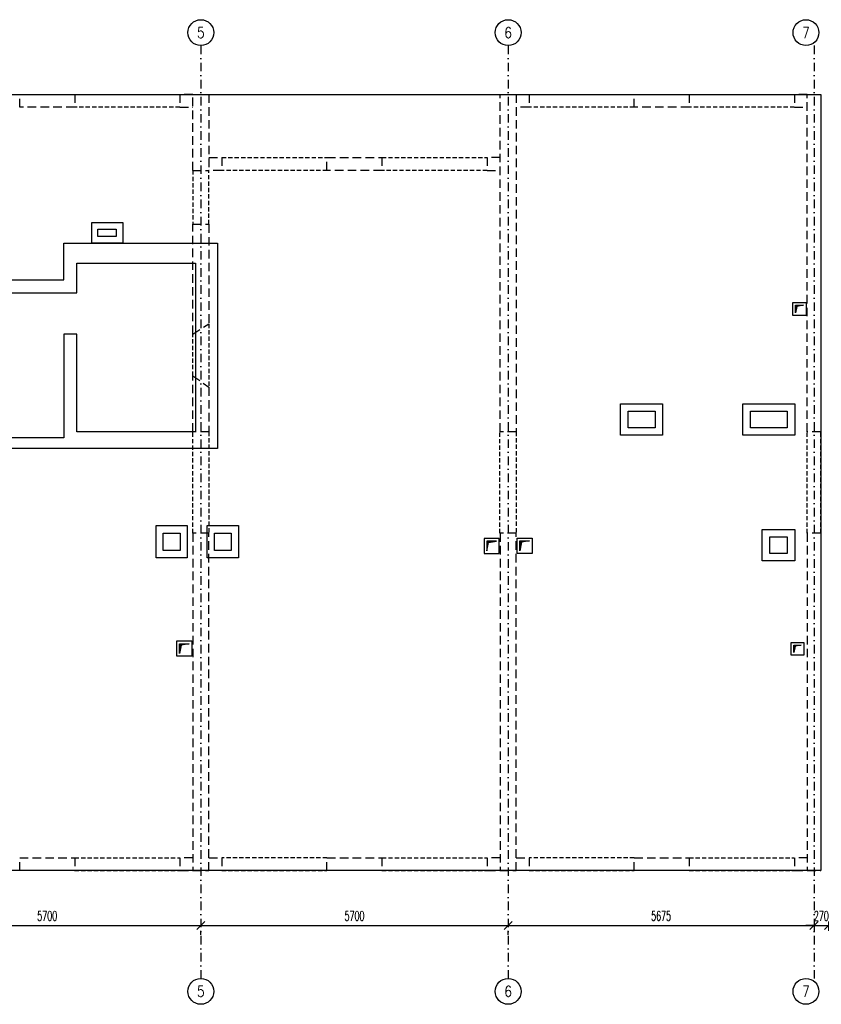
# Model space of a CAD drawing. Header units: millimetres. Extents: x -228255 to 14536, y -140109 to 119945.
# Tile 72 of 123: x -208576 to -193706, y 100839 to 119104. Entities that reach past the tile are written whole.
import ezdxf
from ezdxf.enums import TextEntityAlignment as Align

# ---------------------------------------------------------------- set-up
doc = ezdxf.new("R2010")
doc.units = ezdxf.units.MM
doc.header["$LTSCALE"] = 2.5
for name, pattern in [('DASHDOT', [25.4, 12.7, -6.35, 0, -6.35]), ('DASHED', [19.05, 12.7, -6.35]), ('DASHED2', [9.525, 6.35, -3.175])]:
    doc.linetypes.add(name, pattern=pattern)
for name, color, linetype in [('_otwory', 30, 'Continuous'), ('Kominy', 3, 'Continuous'), ('Nadproza', 202, 'DASHED2'), ('Opis_osi', 7, 'Continuous'), ('Osie', 134, 'DASHDOT'), ('Scian_nad', 13, 'Continuous'), ('Sciany_nosne', 2, 'DASHED'), ('Widok', 8, 'Continuous'), ('Wymiary', 86, 'Continuous')]:
    doc.layers.add(name, color=color, linetype=linetype)
doc.styles.add('Romans', font='romans.shx', dxfattribs={"width": 0.6})
doc.styles.add('style1', font='romand.shx', dxfattribs={"width": 0.8})
doc.dimstyles.new('Skala_100', dxfattribs={"dimtxt": 180, "dimasz": 150, "dimexe": 100, "dimexo": 200, "dimgap": 90, "dimtad": 1, "dimdec": 0, "dimrnd": 1, "dimdsep": 46, "dimtxsty": 'Romans', "dimblk": 'OBLIQUE', "dimcen": 0, "dimdle": 10, "dimclrd": 256, "dimclre": 256, "dimclrt": 31, "dimadec": 0, "dimazin": 0, "dimtfac": 1, "dimtdec": 0, "dimtix": 1, "dimtmove": 2, "dimatfit": 0, "dimfxl": 1, "dimtolj": 1, "dimtzin": 0, "dimlwd": -1, "dimlwe": -1, "dimarcsym": 0})

# ---------------------------------------------------------------- blocks, each defined once
blk = doc.blocks.new('Os_centrum')
at = {"color": 7}
blk.add_circle((0, 0), 30, dxfattribs=at)
at = {"color": 31, "style": 'style1', "width": 0.8}
blk.add_attdef('222', text='', height=25, dxfattribs=at).set_placement((0, 0), align=Align.MIDDLE)
blk = doc.blocks.new('_Oblique')
at = {"color": 0, "linetype": 'ByBlock', "lineweight": -2}
blk.add_line((-0.5, -0.5), (0.5, 0.5), dxfattribs=at)
blk = doc.blocks.new('*D78')
at = {"layer": 'Defpoints', "color": 0, "transparency": 16777216}
for p in [(-210915, 102328), (-205215, 102328), (-205215, 102300)]:
    blk.add_point(p, dxfattribs=at)
at = {"layer": 'Wymiary', "transparency": 16777216}
for p, q in [((-210925, 102300), (-205205, 102300)), ((-210915, 102128), (-210915, 102200)), ((-205215, 102128), (-205215, 102200))]:
    blk.add_line(p, q, dxfattribs=at)
at = {"layer": 'Wymiary', "transparency": 16777216, "xscale": 150, "yscale": 150, "zscale": 150, "rotation": 180}
blk.add_blockref('_Oblique', (-210915, 102300), dxfattribs=at)
at = {"layer": 'Wymiary', "transparency": 16777216, "xscale": 150, "yscale": 150, "zscale": 150}
blk.add_blockref('_Oblique', (-205215, 102300), dxfattribs=at)
at = {"layer": 'Wymiary', "color": 31, "transparency": 16777216, "insert": (-208065, 102480), "char_height": 180, "attachment_point": 5, "style": 'Romans'}
blk.add_mtext('\\A1;5700', dxfattribs=at)
blk = doc.blocks.new('*D79')
at = {"layer": 'Defpoints', "color": 0, "transparency": 16777216}
for p in [(-205215, 102328), (-199515, 102328), (-199515, 102300)]:
    blk.add_point(p, dxfattribs=at)
at = {"layer": 'Wymiary', "transparency": 16777216}
for p, q in [((-205225, 102300), (-199505, 102300)), ((-205215, 102128), (-205215, 102200)), ((-199515, 102128), (-199515, 102200))]:
    blk.add_line(p, q, dxfattribs=at)
at = {"layer": 'Wymiary', "transparency": 16777216, "xscale": 150, "yscale": 150, "zscale": 150, "rotation": 180}
blk.add_blockref('_Oblique', (-205215, 102300), dxfattribs=at)
at = {"layer": 'Wymiary', "transparency": 16777216, "xscale": 150, "yscale": 150, "zscale": 150}
blk.add_blockref('_Oblique', (-199515, 102300), dxfattribs=at)
at = {"layer": 'Wymiary', "color": 31, "transparency": 16777216, "insert": (-202365, 102480), "char_height": 180, "attachment_point": 5, "style": 'Romans'}
blk.add_mtext('\\A1;5700', dxfattribs=at)
blk = doc.blocks.new('*D80')
at = {"layer": 'Defpoints', "color": 0, "transparency": 16777216}
for p in [(-193841, 102573), (-199515, 102328), (-193841, 102300)]:
    blk.add_point(p, dxfattribs=at)
at = {"layer": 'Wymiary', "transparency": 16777216}
for p, q in [((-199525, 102300), (-193831, 102300)), ((-193841, 102373), (-193841, 102200)), ((-199515, 102128), (-199515, 102200))]:
    blk.add_line(p, q, dxfattribs=at)
at = {"layer": 'Wymiary', "transparency": 16777216, "xscale": 150, "yscale": 150, "zscale": 150, "rotation": 180}
blk.add_blockref('_Oblique', (-199515, 102300), dxfattribs=at)
at = {"layer": 'Wymiary', "transparency": 16777216, "xscale": 150, "yscale": 150, "zscale": 150}
blk.add_blockref('_Oblique', (-193841, 102300), dxfattribs=at)
at = {"layer": 'Wymiary', "color": 31, "transparency": 16777216, "insert": (-196678, 102480), "char_height": 180, "attachment_point": 5, "style": 'Romans'}
blk.add_mtext('\\A1;5675', dxfattribs=at)
blk = doc.blocks.new('*D81')
at = {"layer": 'Defpoints', "color": 0, "transparency": 16777216}
for p in [(-193841, 102573), (-193571, 102573), (-193571, 102300)]:
    blk.add_point(p, dxfattribs=at)
at = {"layer": 'Wymiary', "transparency": 16777216}
for p, q in [((-193841, 102300), (-193991, 102300)), ((-193841, 102373), (-193841, 102200)), ((-193841, 102300), (-193571, 102300)), ((-193571, 102373), (-193571, 102200)), ((-193571, 102300), (-193421, 102300))]:
    blk.add_line(p, q, dxfattribs=at)
at = {"layer": 'Wymiary', "transparency": 16777216, "xscale": 150, "yscale": 150, "zscale": 150}
blk.add_blockref('_Oblique', (-193841, 102300), dxfattribs=at)
at = {"layer": 'Wymiary', "transparency": 16777216, "xscale": 150, "yscale": 150, "zscale": 150, "rotation": 180}
blk.add_blockref('_Oblique', (-193571, 102300), dxfattribs=at)
at = {"layer": 'Wymiary', "color": 31, "transparency": 16777216, "insert": (-193706, 102480), "char_height": 180, "attachment_point": 5, "style": 'Romans'}
blk.add_mtext('\\A1;270', dxfattribs=at)

msp = doc.modelspace()

# ---------------------------------------------------------------- hatches: boundary and pattern name
at = {"layer": '_otwory'}
h = msp.add_hatch(color=256, dxfattribs=at)
h.dxf.hatch_style = 1
h.paths.add_polyline_path([(-194184.79, 113806.39), (-194184.79, 113666.39), (-194158.8, 113785.16), (-194036.5, 113806.39)])
h = msp.add_hatch(color=256, dxfattribs=at)
h.dxf.hatch_style = 1
h.paths.add_polyline_path([(-199911.47, 109432.83), (-199911.47, 109252.83), (-199877.19, 109403.43), (-199731.47, 109432.83)])
h = msp.add_hatch(color=256, dxfattribs=at)
h.dxf.hatch_style = 1
h.paths.add_polyline_path([(-199117.84, 109433.9), (-199297.84, 109433.9), (-199297.84, 109253.9), (-199269.55, 109409.48)])
h = msp.add_hatch(color=256, dxfattribs=at)
h.dxf.hatch_style = 1
h.paths.add_polyline_path([(-205611.47, 107529.16), (-205611.47, 107349.16), (-205582.88, 107502.39), (-205431.47, 107529.16)])
h = msp.add_hatch(color=256, dxfattribs=at)
h.dxf.hatch_style = 1
h.paths.add_polyline_path([(-194077.42, 107502.83), (-194217.42, 107502.83), (-194217.42, 107362.83), (-194192.44, 107482.22)])

# ---------------------------------------------------------------- linework, layer by layer
for points in [[(-194234.79, 113856.39), (-193986.5, 113856.39), (-193986.5, 113616.39), (-194234.79, 113616.39)], [(-194184.79, 113806.39), (-194036.5, 113806.39), (-194158.8, 113785.16), (-194184.79, 113666.39)], [(-199961.47, 109202.83), (-199681.47, 109202.83), (-199681.47, 109482.83), (-199961.47, 109482.83)], [(-199911.47, 109252.83), (-199877.19, 109403.43), (-199731.47, 109432.83), (-199911.47, 109432.83)], [(-199347.84, 109483.9), (-199067.84, 109483.9), (-199067.84, 109203.9), (-199347.84, 109203.9)], [(-199297.84, 109433.9), (-199117.84, 109433.9), (-199269.55, 109409.48), (-199297.84, 109253.9)], [(-205661.47, 107579.16), (-205381.47, 107579.16), (-205381.47, 107299.16), (-205661.47, 107299.16)], [(-205611.47, 107529.16), (-205431.47, 107529.16), (-205582.88, 107502.39), (-205611.47, 107349.16)], [(-194267.42, 107552.83), (-194027.42, 107552.83), (-194027.42, 107312.83), (-194267.42, 107312.83)], [(-194217.42, 107502.83), (-194077.42, 107502.83), (-194192.44, 107482.22), (-194217.42, 107362.83)]]:
    msp.add_lwpolyline(points, close=True, dxfattribs=at)
at = {"layer": 'Kominy', "ltscale": 5}
for points in [[(-207235.42, 115339.24), (-206665.42, 115339.24), (-206665.42, 114959.24), (-207235.42, 114959.24)], [(-207125.42, 115219.24), (-206785.42, 115219.24), (-206785.42, 115079.24), (-207125.42, 115079.24)], [(-197428.89, 111976.17), (-196649.81, 111976.17), (-196649.81, 111396.17), (-197428.89, 111396.17)], [(-195159.81, 111976.17), (-194199.81, 111976.17), (-194199.81, 111396.17), (-195159.81, 111396.17)], [(-197288.89, 111841.17), (-196789.81, 111841.17), (-196789.81, 111531.17), (-197288.89, 111531.17)], [(-195019.81, 111841.17), (-194339.81, 111841.17), (-194339.81, 111531.17), (-195019.81, 111531.17)], [(-206046.67, 109719.24), (-205466.67, 109719.24), (-205466.67, 109119.24), (-206046.67, 109119.24)], [(-205096.77, 109719.24), (-204516.77, 109719.24), (-204516.77, 109119.24), (-205096.77, 109119.24)], [(-194799.81, 109644.24), (-194199.81, 109644.24), (-194199.81, 109064.24), (-194799.81, 109064.24)], [(-205911.67, 109579.24), (-205601.67, 109579.24), (-205601.67, 109259.24), (-205911.67, 109259.24)], [(-204961.77, 109579.24), (-204651.77, 109579.24), (-204651.77, 109259.24), (-204961.77, 109259.24)], [(-194659.81, 109509.24), (-194339.81, 109509.24), (-194339.81, 109199.24), (-194659.81, 109199.24)]]:
    msp.add_lwpolyline(points, close=True, dxfattribs=at)
at = {"layer": 'Nadproza', "ltscale": 5}
for p, q in [((-207556.22, 117719.24), (-205606.22, 117719.24)), ((-199126.22, 117719.24), (-197176.22, 117719.24)), ((-196156.22, 117719.24), (-194206.22, 117719.24)), ((-205606.22, 117479.24), (-207556.22, 117479.24)), ((-197176.22, 117479.24), (-199126.22, 117479.24)), ((-194206.22, 117479.24), (-196156.22, 117479.24)), ((-204826.22, 116549.24), (-202876.22, 116549.24)), ((-201856.22, 116549.24), (-199906.22, 116549.24)), ((-205366.22, 116309.24), (-205366.22, 115309.24)), ((-205066.22, 115309.24), (-205066.22, 116309.24)), ((-202876.22, 116309.24), (-204826.22, 116309.24)), ((-199906.22, 116309.24), (-201856.22, 116309.24)), ((-205066.22, 113462.51), (-205066.22, 112286.57)), ((-205366.22, 112500.14), (-205366.22, 113270.68)), ((-205366.22, 109579.24), (-205366.22, 111459.24)), ((-205066.22, 111459.24), (-205066.22, 109579.24)), ((-199666.22, 109579.24), (-199666.22, 111459.24)), ((-199366.22, 111459.24), (-199366.22, 109579.24)), ((-193966.22, 109579.24), (-193966.22, 111459.24)), ((-193716.22, 109579.24), (-193716.22, 111459.24)), ((-207556.22, 103559.24), (-205606.22, 103559.24)), ((-202876.22, 103559.24), (-204826.22, 103559.24)), ((-201856.22, 103559.24), (-199906.22, 103559.24)), ((-197176.22, 103559.24), (-199126.22, 103559.24)), ((-196156.22, 103559.24), (-194206.22, 103559.24)), ((-207556.22, 103319.24), (-205606.22, 103319.24)), ((-204826.22, 103319.24), (-202876.22, 103319.24)), ((-201856.22, 103319.24), (-199906.22, 103319.24)), ((-199126.22, 103319.24), (-197176.22, 103319.24)), ((-196156.22, 103319.24), (-194206.22, 103319.24))]:
    msp.add_line(p, q, dxfattribs=at)
at = {"layer": 'Osie', "ltscale": 5}
for p, q in [((-205215.42, 118623.95), (-205215.42, 101319.24)), ((-199515.42, 118623.95), (-199515.42, 101319.24)), ((-193840.61, 118623.95), (-193840.61, 101319.24))]:
    msp.add_line(p, q, dxfattribs=at)
at = {"layer": 'Scian_nad'}
for p, q in [((-207756.22, 114279.24), (-207756.22, 114959.24)), ((-207756.22, 114959.24), (-204906.22, 114959.24)), ((-204906.22, 114959.24), (-204906.22, 111149.24)), ((-207516.22, 114039.24), (-207516.22, 114589.24)), ((-207516.22, 114589.24), (-205316.22, 114589.24)), ((-205316.22, 114589.24), (-205316.22, 111459.24)), ((-211016.22, 114279.24), (-207756.22, 114279.24)), ((-210816.22, 114039.24), (-207516.22, 114039.24)), ((-207516.22, 113269.24), (-207756.22, 113269.24)), ((-207756.22, 113269.24), (-207756.22, 111349.24)), ((-207516.22, 111459.24), (-207516.22, 113269.24)), ((-205316.22, 111459.24), (-207516.22, 111459.24)), ((-207756.22, 111349.24), (-210816.22, 111349.24)), ((-204906.22, 111149.24), (-211016.22, 111149.24))]:
    msp.add_line(p, q, dxfattribs=at)
at = {"layer": 'Sciany_nosne', "ltscale": 5}
for p, q in [((-208575.42, 117719.24), (-207555.42, 117719.24)), ((-208575.42, 117479.24), (-208575.42, 117719.24)), ((-207555.42, 117719.24), (-207555.42, 117479.24)), ((-205365.42, 117719.24), (-205605.42, 117719.24)), ((-205605.42, 117719.24), (-205605.42, 117479.24)), ((-205365.42, 116309.24), (-205365.42, 117719.24)), ((-205365.42, 117719.24), (-205065.42, 117719.24)), ((-205065.42, 117719.24), (-205065.42, 116309.24)), ((-199665.42, 111459.24), (-199665.42, 117719.24)), ((-199665.42, 117719.24), (-199365.42, 117719.24)), ((-199365.42, 117719.24), (-199365.42, 111459.24)), ((-199365.42, 117719.24), (-199125.42, 117719.24)), ((-199125.42, 117719.24), (-199125.42, 117479.24)), ((-197175.42, 117719.24), (-196155.42, 117719.24)), ((-197175.42, 117479.24), (-197175.42, 117719.24)), ((-196155.42, 117719.24), (-196155.42, 117479.24)), ((-193965.42, 117719.24), (-194205.42, 117719.24)), ((-194205.42, 117719.24), (-194205.42, 117479.24)), ((-193965.42, 111459.24), (-193965.42, 117719.24)), ((-193965.42, 117719.24), (-193715.42, 117719.24)), ((-193715.42, 117719.24), (-193715.42, 111459.24)), ((-207555.42, 117479.24), (-208575.42, 117479.24)), ((-205605.42, 117479.24), (-205365.42, 117479.24)), ((-199125.42, 117479.24), (-199365.42, 117479.24)), ((-196155.42, 117479.24), (-197175.42, 117479.24)), ((-194205.42, 117479.24), (-193965.42, 117479.24)), ((-205065.42, 116549.24), (-204825.42, 116549.24)), ((-204825.42, 116549.24), (-204825.42, 116309.24)), ((-202875.42, 116549.24), (-201855.42, 116549.24)), ((-202875.42, 116309.24), (-202875.42, 116549.24)), ((-201855.42, 116549.24), (-201855.42, 116309.24)), ((-199665.42, 116549.24), (-199905.42, 116549.24)), ((-199905.42, 116549.24), (-199905.42, 116309.24)), ((-205365.42, 116309.24), (-205065.42, 116309.24)), ((-204825.42, 116309.24), (-205065.42, 116309.24)), ((-201855.42, 116309.24), (-202875.42, 116309.24)), ((-199905.42, 116309.24), (-199665.42, 116309.24)), ((-205365.42, 113270.68), (-205365.42, 115309.24)), ((-205365.42, 115309.24), (-205065.42, 115309.24)), ((-205065.42, 115309.24), (-205065.42, 113462.51)), ((-205365.42, 113270.68), (-205065.42, 113462.51)), ((-205365.42, 111459.24), (-205365.42, 112500.14)), ((-205365.42, 112500.14), (-205065.42, 112286.57)), ((-205065.42, 112286.57), (-205065.42, 111459.24)), ((-205065.42, 111459.24), (-205365.42, 111459.24)), ((-199365.42, 111459.24), (-199665.42, 111459.24)), ((-193715.42, 111459.24), (-193965.42, 111459.24)), ((-205065.42, 109579.24), (-205365.42, 109579.24)), ((-205365.42, 109579.24), (-205365.42, 103319.24)), ((-205065.42, 103319.24), (-205065.42, 109579.24)), ((-199365.42, 109579.24), (-199665.42, 109579.24)), ((-199665.42, 109579.24), (-199665.42, 103319.24)), ((-199365.42, 103319.24), (-199365.42, 109579.24)), ((-193715.42, 109579.24), (-193965.42, 109579.24)), ((-193965.42, 109579.24), (-193965.42, 103319.24)), ((-193715.42, 109579.24), (-193715.42, 103319.24)), ((-208575.42, 103559.24), (-207555.42, 103559.24)), ((-208575.42, 103319.24), (-208575.42, 103559.24)), ((-207555.42, 103559.24), (-207555.42, 103319.24)), ((-205365.42, 103559.24), (-205605.42, 103559.24)), ((-205605.42, 103559.24), (-205605.42, 103319.24)), ((-205065.42, 103559.24), (-204825.42, 103559.24)), ((-204825.42, 103559.24), (-204825.42, 103319.24)), ((-202875.42, 103559.24), (-201855.42, 103559.24)), ((-202875.42, 103319.24), (-202875.42, 103559.24)), ((-201855.42, 103559.24), (-201855.42, 103319.24)), ((-199665.42, 103559.24), (-199905.42, 103559.24)), ((-199905.42, 103559.24), (-199905.42, 103319.24)), ((-199365.42, 103559.24), (-199125.42, 103559.24)), ((-199125.42, 103559.24), (-199125.42, 103319.24)), ((-197175.42, 103559.24), (-196155.42, 103559.24)), ((-197175.42, 103319.24), (-197175.42, 103559.24)), ((-196155.42, 103559.24), (-196155.42, 103319.24)), ((-193965.42, 103559.24), (-194205.42, 103559.24)), ((-194205.42, 103559.24), (-194205.42, 103319.24)), ((-207555.42, 103319.24), (-208575.42, 103319.24)), ((-205605.42, 103319.24), (-205365.42, 103319.24)), ((-205365.42, 103319.24), (-205065.42, 103319.24)), ((-204825.42, 103319.24), (-205065.42, 103319.24)), ((-201855.42, 103319.24), (-202875.42, 103319.24)), ((-199905.42, 103319.24), (-199665.42, 103319.24)), ((-199665.42, 103319.24), (-199365.42, 103319.24)), ((-199125.42, 103319.24), (-199365.42, 103319.24)), ((-196155.42, 103319.24), (-197175.42, 103319.24)), ((-194205.42, 103319.24), (-193965.42, 103319.24)), ((-193965.42, 103319.24), (-193715.42, 103319.24))]:
    msp.add_line(p, q, dxfattribs=at)
at = {"layer": 'Widok'}
for p, q in [((-228165.42, 117719.24), (-193715.42, 117719.24)), ((-193715.42, 117719.24), (-193715.42, 103319.24)), ((-193715.42, 103319.24), (-228165.42, 103319.24))]:
    msp.add_line(p, q, dxfattribs=at)

# ---------------------------------------------------------------- block references
at = {"layer": 'Opis_osi', "ltscale": 5, "xscale": 8, "yscale": 8, "zscale": 8}
for p, values in [((-205215.42, 118863.95), {'222': '5'}), ((-199515.42, 118863.95), {'222': '6'}), ((-193990.61, 118863.95), {'222': '7'}), ((-205215.42, 101079.24), {'222': '5'}), ((-199515.42, 101079.24), {'222': '6'}), ((-193990.61, 101079.24), {'222': '7'})]:
    msp.add_blockref('Os_centrum', p, dxfattribs=at).add_auto_attribs(values)

# ---------------------------------------------------------------- dimensions: what is measured, and where the dimension line sits
at = {"layer": 'Wymiary'}
for base, p1, p2, picture, middle in [((-205215.42, 102300.17), (-210915.42, 102328.16), (-205215.42, 102328.16), '*D78', (-208065.42, 102480.17)), ((-199515.42, 102300.17), (-205215.42, 102328.16), (-199515.42, 102328.16), '*D79', (-202365.42, 102480.17)), ((-193840.61, 102300.17), (-199515.42, 102328.16), (-193840.61, 102572.68), '*D80', (-196678.01, 102480.17)), ((-193570.61, 102300.17), (-193840.61, 102572.68), (-193570.61, 102572.68), '*D81', (-193705.61, 102480.17))]:
    dim = msp.add_linear_dim(base=base, p1=p1, p2=p2, dimstyle='Skala_100', dxfattribs=at)
    dim.commit()
    dim.dimension.update_dxf_attribs({"geometry": picture, "text_midpoint": middle})

doc.saveas('drawing.dxf')
